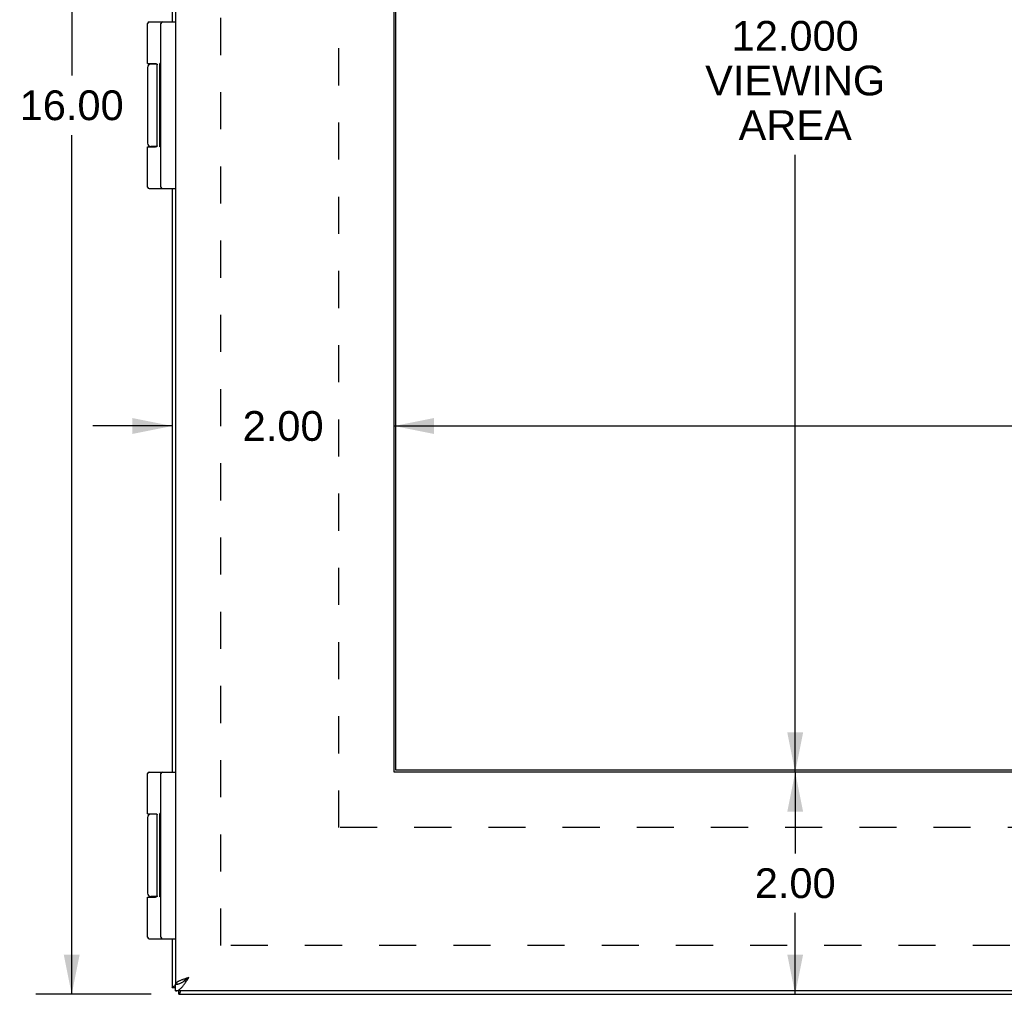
# Model space of a CAD drawing. Header units: inches. Extents: x 0 to 60.7, y 0 to 39.3.
# Tile 4 of 16: x 5.9 to 14.8, y 12.3 to 21.1. Entities that reach past the tile are written whole.
import ezdxf

# ---------------------------------------------------------------- set-up
doc = ezdxf.new("R2010")
doc.units = ezdxf.units.IN
doc.header["$LTSCALE"] = 3.339286
doc.header["$MEASUREMENT"] = 0
doc.linetypes.add('HIDDEN', pattern=[0.2, 0.1, -0.1])
doc.layers.get('0').update_dxf_attribs({"linetype": 'CONTINUOUS'})
for name, color, linetype in [('02___PRT_ALL_AXES', 7, 'CONTINUOUS'), ('DEFAULT_2', 8, 'HIDDEN'), ('DIMENSIONS', 7, 'CONTINUOUS')]:
    doc.layers.add(name, color=color, linetype=linetype)
doc.styles.get("Standard").update_dxf_attribs({"font": 'arial.ttf'})
doc.dimstyles.new('DIMSTYLE_1', dxfattribs={"dimtxt": 0.267857, "dimasz": 0.357143, "dimexe": 0.09, "dimexo": 0.07, "dimgap": 0.0375, "dimtad": 0, "dimtih": 1, "dimtoh": 1, "dimzin": 4, "dimdsep": 46, "dimtxsty": 'Standard', "dimblk": '_FILLED', "dimblk1": '_FILLED', "dimblk2": '_FILLED', "dimcen": 0.09, "dimazin": 1, "dimtfac": 1, "dimtofl": 0, "dimtmove": 0, "dimatfit": 3, "dimldrblk": '_FILLED', "dimfxl": 0, "dimtolj": 1, "dimtzin": 4, "dimarcsym": 0})
doc.dimstyles.new('DIMSTYLE_3', dxfattribs={"dimtxt": 0.267857, "dimasz": 0.357143, "dimexe": 0.09, "dimexo": 0.07, "dimgap": 0.0375, "dimtad": 0, "dimtih": 1, "dimtoh": 1, "dimdec": 3, "dimzin": 4, "dimdsep": 46, "dimtxsty": 'Standard', "dimblk": '_FILLED', "dimblk1": '_FILLED', "dimblk2": '_FILLED', "dimcen": 0.09, "dimadec": 3, "dimazin": 1, "dimtfac": 1, "dimtofl": 0, "dimtmove": 0, "dimatfit": 3, "dimldrblk": '_FILLED', "dimfxl": 0, "dimtolj": 1, "dimtzin": 4, "dimarcsym": 0})

# ---------------------------------------------------------------- blocks, each defined once
blk = doc.blocks.new('_FILLED')
at = {"color": 0, "linetype": 'ByBlock'}
blk.add_solid([(0, 0), (-1, 0.2), (-1, -0.2)], dxfattribs=at)
blk = doc.blocks.new('*D6')
at = {"layer": 'DIMENSIONS', "color": 2, "linetype": 'Continuous'}
for p, q in [((7.0875, 28.3081), (6.052, 28.3081)), ((6.3734, 28.3081), (6.3734, 20.576)), ((6.3734, 12.3081), (6.3734, 20.0403)), ((7.0875, 12.3081), (6.052, 12.3081))]:
    blk.add_line(p, q, dxfattribs=at)
at = {"layer": 'DIMENSIONS', "color": 2, "linetype": 'Continuous', "xscale": 0.3571428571, "yscale": 0.3571428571, "zscale": 0.3571428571}
for p, rotation in [((6.3734, 28.3081), 90), ((6.3734, 12.3081), 270)]:
    blk.add_blockref('_FILLED', p, dxfattribs=dict(at, rotation=rotation))
at = {"layer": 'DIMENSIONS', "color": 2, "linetype": 'Continuous', "insert": (6.3734, 20.4421), "char_height": 0.26786, "width": 0.936006, "attachment_point": 2, "line_spacing_factor": 0.9}
blk.add_mtext('16.00', dxfattribs=at)
blk = doc.blocks.new('*D7')
at = {"layer": 'DIMENSIONS', "color": 2, "linetype": 'Continuous'}
for p, q in [((12.8868, 26.3081), (12.8868, 21.2008)), ((12.8868, 14.3081), (12.8868, 19.8615))]:
    blk.add_line(p, q, dxfattribs=at)
at = {"layer": 'DIMENSIONS', "color": 2, "linetype": 'Continuous', "xscale": 0.3571428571, "yscale": 0.3571428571, "zscale": 0.3571428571}
for p, rotation in [((12.8868, 26.3081), 90), ((12.8868, 14.3081), 270)]:
    blk.add_blockref('_FILLED', p, dxfattribs=dict(at, rotation=rotation))
at = {"layer": 'DIMENSIONS', "color": 2, "linetype": 'Continuous', "insert": (12.8868, 21.0669), "char_height": 0.26786, "width": 1.618096, "attachment_point": 2, "line_spacing_factor": 0.9}
blk.add_mtext('12.000\\PVIEWING\\PAREA', dxfattribs=at)
blk = doc.blocks.new('*D8')
at = {"layer": 'DIMENSIONS', "color": 2, "linetype": 'Continuous'}
for p, q in [((9.2769, 17.4222), (14.9415, 17.4222)), ((24.6519, 17.4222), (18.9872, 17.4222))]:
    blk.add_line(p, q, dxfattribs=at)
at = {"layer": 'DIMENSIONS', "color": 2, "linetype": 'Continuous', "xscale": 0.3571428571, "yscale": 0.3571428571, "zscale": 0.3571428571, "rotation": 180}
blk.add_blockref('_FILLED', (9.2769, 17.4222), dxfattribs=at)
at = {"layer": 'DIMENSIONS', "color": 2, "linetype": 'Continuous', "xscale": 0.3571428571, "yscale": 0.3571428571, "zscale": 0.3571428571}
blk.add_blockref('_FILLED', (24.6519, 17.4222), dxfattribs=at)
at = {"layer": 'DIMENSIONS', "color": 2, "linetype": 'Continuous', "insert": (16.9644, 17.5561), "char_height": 0.267857, "width": 3.777881, "attachment_point": 2, "line_spacing_factor": 0.9}
blk.add_mtext('15.38 VIEWING AREA', dxfattribs=at)
blk = doc.blocks.new('*D18')
at = {"layer": 'DIMENSIONS', "color": 2, "linetype": 'Continuous'}
for p, q in [((7.2775, 17.4222), (6.5632, 17.4222)), ((9.2769, 17.4222), (9.9912, 17.4222))]:
    blk.add_line(p, q, dxfattribs=at)
at = {"layer": 'DIMENSIONS', "color": 2, "linetype": 'Continuous', "xscale": 0.3571428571, "yscale": 0.3571428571, "zscale": 0.3571428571}
blk.add_blockref('_FILLED', (7.2775, 17.4222), dxfattribs=at)
at = {"layer": 'DIMENSIONS', "color": 2, "linetype": 'Continuous', "xscale": 0.3571428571, "yscale": 0.3571428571, "zscale": 0.3571428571, "rotation": 180}
blk.add_blockref('_FILLED', (9.2769, 17.4222), dxfattribs=at)
at = {"layer": 'DIMENSIONS', "color": 2, "linetype": 'Continuous', "insert": (8.2772, 17.5561), "char_height": 0.26786, "width": 0.727894, "attachment_point": 2, "line_spacing_factor": 0.9}
blk.add_mtext('2.00', dxfattribs=at)
blk = doc.blocks.new('*D19')
at = {"layer": 'DIMENSIONS', "color": 2, "linetype": 'Continuous'}
for p, q in [((12.8868, 14.3081), (12.8868, 13.576)), ((12.8868, 12.3081), (12.8868, 13.0403))]:
    blk.add_line(p, q, dxfattribs=at)
at = {"layer": 'DIMENSIONS', "color": 2, "linetype": 'Continuous', "xscale": 0.3571428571, "yscale": 0.3571428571, "zscale": 0.3571428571}
for p, rotation in [((12.8868, 14.3081), 90), ((12.8868, 12.3081), 270)]:
    blk.add_blockref('_FILLED', p, dxfattribs=dict(at, rotation=rotation))
at = {"layer": 'DIMENSIONS', "color": 2, "linetype": 'Continuous', "insert": (12.8868, 13.4421), "char_height": 0.26786, "width": 0.727894, "attachment_point": 2, "line_spacing_factor": 0.9}
blk.add_mtext('2.00', dxfattribs=at)

msp = doc.modelspace()

# ---------------------------------------------------------------- linework, layer by layer
at = {"color": 3, "linetype": 'Continuous'}
for p, q in [((7.3069, 28.2131), (7.3069, 12.4031)), ((7.2775, 26.3081), (7.2775, 21.0581)), ((9.2769, 14.3081), (9.2769, 26.3081)), ((7.2775, 19.5581), (7.2775, 14.3081)), ((24.6519, 14.3081), (9.2769, 14.3081)), ((7.2775, 12.8081), (7.2775, 12.3681)), ((7.3079, 12.4031), (7.3069, 12.4031)), ((27.2469, 12.3381), (7.3069, 12.3381)), ((7.3322, 12.4014), (7.3339, 12.4031)), ((7.3375, 12.3081), (27.2175, 12.3081))]:
    msp.add_line(p, q, dxfattribs=at)
at = {"color": 7, "linetype": 'Continuous'}
for p, q in [((9.2925, 14.3237), (9.2925, 26.2925)), ((7.0701, 21.0581), (7.3069, 21.0581)), ((7.1769, 19.5711), (7.1769, 21.0451)), ((7.141, 20.6781), (7.0871, 20.6781)), ((7.1426, 19.9431), (7.1426, 20.6731)), ((7.0571, 19.9331), (7.127, 19.9331)), ((7.141, 19.9381), (7.0871, 19.9381)), ((7.0701, 19.5581), (7.3069, 19.5581)), ((7.0701, 14.3081), (7.3069, 14.3081)), ((7.1769, 12.8211), (7.1769, 14.2951)), ((24.6362, 14.3237), (9.2925, 14.3237)), ((7.141, 13.9281), (7.0871, 13.9281)), ((7.1426, 13.1931), (7.1426, 13.9231)), ((7.0571, 13.1831), (7.127, 13.1831)), ((7.141, 13.1881), (7.0871, 13.1881)), ((7.0701, 12.8081), (7.3069, 12.8081)), ((7.2775, 12.3681), (7.3069, 12.3681)), ((7.3069, 12.3381), (7.3069, 12.3981)), ((7.3079, 12.4031), (7.3383, 12.4031)), ((7.3375, 12.3081), (7.3375, 12.3381))]:
    msp.add_line(p, q, dxfattribs=at)
for points in [[(7.0571, 20.6831), (7.127, 20.6831), (7.1276, 20.6831), (7.1281, 20.6831), (7.1287, 20.6831), (7.1293, 20.6831), (7.1298, 20.683), (7.1304, 20.683), (7.1309, 20.6829), (7.1313, 20.6829), (7.1318, 20.6828), (7.1322, 20.6828), (7.1327, 20.6827), (7.1331, 20.6826), (7.1334, 20.6825), (7.1338, 20.6825), (7.1342, 20.6824), (7.1345, 20.6823), (7.1348, 20.6822), (7.1351, 20.6821), (7.1354, 20.682), (7.1357, 20.6819), (7.136, 20.6818), (7.1363, 20.6817), (7.1365, 20.6816), (7.1368, 20.6815), (7.137, 20.6814), (7.1372, 20.6813), (7.1375, 20.6812), (7.1377, 20.6811), (7.1379, 20.681), (7.1381, 20.6809), (7.1383, 20.6807), (7.1384, 20.6806), (7.1386, 20.6805), (7.1388, 20.6804), (7.139, 20.6803), (7.1391, 20.6801), (7.1393, 20.68), (7.1394, 20.6799), (7.1396, 20.6798), (7.1397, 20.6797), (7.1398, 20.6795), (7.14, 20.6794), (7.1401, 20.6793), (7.1402, 20.6792), (7.1403, 20.679), (7.1404, 20.6789), (7.1405, 20.6788), (7.1406, 20.6787), (7.1407, 20.6785), (7.1408, 20.6784), (7.1409, 20.6783), (7.141, 20.6782), (7.1411, 20.6781), (7.1412, 20.6779), (7.1412, 20.6778), (7.1413, 20.6777), (7.1414, 20.6776), (7.1415, 20.6775), (7.1415, 20.6773), (7.1416, 20.6772), (7.1417, 20.6771), (7.1417, 20.677), (7.1418, 20.6769), (7.1418, 20.6768), (7.1419, 20.6766), (7.1419, 20.6765), (7.142, 20.6764), (7.142, 20.6763), (7.1421, 20.6762), (7.1421, 20.6761), (7.1421, 20.676), (7.1422, 20.6758), (7.1422, 20.6757), (7.1422, 20.6756), (7.1423, 20.6755), (7.1423, 20.6754), (7.1423, 20.6753), (7.1424, 20.6752), (7.1424, 20.6751), (7.1424, 20.675), (7.1424, 20.6748), (7.1425, 20.6747), (7.1425, 20.6746), (7.1425, 20.6745), (7.1425, 20.6744), (7.1425, 20.6743), (7.1425, 20.6742), (7.1425, 20.6741), (7.1426, 20.674), (7.1426, 20.6739), (7.1426, 20.6738), (7.1426, 20.6737), (7.1426, 20.6735), (7.1426, 20.6734), (7.1426, 20.6733), (7.1426, 20.6732), (7.1426, 20.6731)], [(7.1426, 19.9431), (7.1426, 19.943), (7.1426, 19.9429), (7.1426, 19.9428), (7.1426, 19.9427), (7.1426, 19.9426), (7.1426, 19.9425), (7.1426, 19.9424), (7.1426, 19.9423), (7.1425, 19.9422), (7.1425, 19.9421), (7.1425, 19.9419), (7.1425, 19.9418), (7.1425, 19.9417), (7.1425, 19.9416), (7.1425, 19.9415), (7.1424, 19.9414), (7.1424, 19.9413), (7.1424, 19.9412), (7.1424, 19.9411), (7.1423, 19.941), (7.1423, 19.9409), (7.1423, 19.9407), (7.1422, 19.9406), (7.1422, 19.9405), (7.1422, 19.9404), (7.1421, 19.9403), (7.1421, 19.9402), (7.1421, 19.9401), (7.142, 19.94), (7.142, 19.9398), (7.1419, 19.9397), (7.1419, 19.9396), (7.1418, 19.9395), (7.1418, 19.9394), (7.1417, 19.9393), (7.1417, 19.9391), (7.1416, 19.939), (7.1415, 19.9389), (7.1415, 19.9388), (7.1414, 19.9387), (7.1413, 19.9385), (7.1412, 19.9384), (7.1412, 19.9383), (7.1411, 19.9382), (7.141, 19.9381), (7.1409, 19.9379), (7.1408, 19.9378), (7.1407, 19.9377), (7.1406, 19.9376), (7.1405, 19.9375), (7.1404, 19.9373), (7.1403, 19.9372), (7.1402, 19.9371), (7.1401, 19.937), (7.14, 19.9368), (7.1398, 19.9367), (7.1397, 19.9366), (7.1396, 19.9365), (7.1394, 19.9363), (7.1393, 19.9362), (7.1391, 19.9361), (7.139, 19.936), (7.1388, 19.9359), (7.1386, 19.9357), (7.1384, 19.9356), (7.1383, 19.9355), (7.1381, 19.9354), (7.1379, 19.9353), (7.1377, 19.9352), (7.1375, 19.9351), (7.1372, 19.9349), (7.137, 19.9348), (7.1368, 19.9347), (7.1365, 19.9346), (7.1363, 19.9345), (7.136, 19.9344), (7.1357, 19.9343), (7.1354, 19.9342), (7.1351, 19.9341), (7.1348, 19.934), (7.1345, 19.9339), (7.1342, 19.9339), (7.1338, 19.9338), (7.1334, 19.9337), (7.1331, 19.9336), (7.1327, 19.9336), (7.1322, 19.9335), (7.1318, 19.9334), (7.1313, 19.9334), (7.1309, 19.9333), (7.1304, 19.9333), (7.1298, 19.9332), (7.1293, 19.9332), (7.1287, 19.9332), (7.1281, 19.9331), (7.1276, 19.9331), (7.127, 19.9331)], [(7.0571, 13.9331), (7.127, 13.9331), (7.1276, 13.9331), (7.1281, 13.9331), (7.1287, 13.9331), (7.1293, 13.9331), (7.1298, 13.933), (7.1304, 13.933), (7.1309, 13.9329), (7.1313, 13.9329), (7.1318, 13.9328), (7.1322, 13.9328), (7.1327, 13.9327), (7.1331, 13.9326), (7.1334, 13.9325), (7.1338, 13.9325), (7.1342, 13.9324), (7.1345, 13.9323), (7.1348, 13.9322), (7.1351, 13.9321), (7.1354, 13.932), (7.1357, 13.9319), (7.136, 13.9318), (7.1363, 13.9317), (7.1365, 13.9316), (7.1368, 13.9315), (7.137, 13.9314), (7.1372, 13.9313), (7.1375, 13.9312), (7.1377, 13.9311), (7.1379, 13.931), (7.1381, 13.9309), (7.1383, 13.9307), (7.1384, 13.9306), (7.1386, 13.9305), (7.1388, 13.9304), (7.139, 13.9303), (7.1391, 13.9301), (7.1393, 13.93), (7.1394, 13.9299), (7.1396, 13.9298), (7.1397, 13.9297), (7.1398, 13.9295), (7.14, 13.9294), (7.1401, 13.9293), (7.1402, 13.9292), (7.1403, 13.929), (7.1404, 13.9289), (7.1405, 13.9288), (7.1406, 13.9287), (7.1407, 13.9285), (7.1408, 13.9284), (7.1409, 13.9283), (7.141, 13.9282), (7.1411, 13.9281), (7.1412, 13.9279), (7.1412, 13.9278), (7.1413, 13.9277), (7.1414, 13.9276), (7.1415, 13.9275), (7.1415, 13.9273), (7.1416, 13.9272), (7.1417, 13.9271), (7.1417, 13.927), (7.1418, 13.9269), (7.1418, 13.9268), (7.1419, 13.9266), (7.1419, 13.9265), (7.142, 13.9264), (7.142, 13.9263), (7.1421, 13.9262), (7.1421, 13.9261), (7.1421, 13.926), (7.1422, 13.9258), (7.1422, 13.9257), (7.1422, 13.9256), (7.1423, 13.9255), (7.1423, 13.9254), (7.1423, 13.9253), (7.1424, 13.9252), (7.1424, 13.9251), (7.1424, 13.925), (7.1424, 13.9248), (7.1425, 13.9247), (7.1425, 13.9246), (7.1425, 13.9245), (7.1425, 13.9244), (7.1425, 13.9243), (7.1425, 13.9242), (7.1425, 13.9241), (7.1426, 13.924), (7.1426, 13.9239), (7.1426, 13.9238), (7.1426, 13.9237), (7.1426, 13.9235), (7.1426, 13.9234), (7.1426, 13.9233), (7.1426, 13.9232), (7.1426, 13.9231)], [(7.1426, 13.1931), (7.1426, 13.193), (7.1426, 13.1929), (7.1426, 13.1928), (7.1426, 13.1927), (7.1426, 13.1926), (7.1426, 13.1925), (7.1426, 13.1924), (7.1426, 13.1923), (7.1425, 13.1922), (7.1425, 13.1921), (7.1425, 13.1919), (7.1425, 13.1918), (7.1425, 13.1917), (7.1425, 13.1916), (7.1425, 13.1915), (7.1424, 13.1914), (7.1424, 13.1913), (7.1424, 13.1912), (7.1424, 13.1911), (7.1423, 13.191), (7.1423, 13.1909), (7.1423, 13.1907), (7.1422, 13.1906), (7.1422, 13.1905), (7.1422, 13.1904), (7.1421, 13.1903), (7.1421, 13.1902), (7.1421, 13.1901), (7.142, 13.19), (7.142, 13.1898), (7.1419, 13.1897), (7.1419, 13.1896), (7.1418, 13.1895), (7.1418, 13.1894), (7.1417, 13.1893), (7.1417, 13.1891), (7.1416, 13.189), (7.1415, 13.1889), (7.1415, 13.1888), (7.1414, 13.1887), (7.1413, 13.1885), (7.1412, 13.1884), (7.1412, 13.1883), (7.1411, 13.1882), (7.141, 13.1881), (7.1409, 13.1879), (7.1408, 13.1878), (7.1407, 13.1877), (7.1406, 13.1876), (7.1405, 13.1875), (7.1404, 13.1873), (7.1403, 13.1872), (7.1402, 13.1871), (7.1401, 13.187), (7.14, 13.1868), (7.1398, 13.1867), (7.1397, 13.1866), (7.1396, 13.1865), (7.1394, 13.1863), (7.1393, 13.1862), (7.1391, 13.1861), (7.139, 13.186), (7.1388, 13.1859), (7.1386, 13.1857), (7.1384, 13.1856), (7.1383, 13.1855), (7.1381, 13.1854), (7.1379, 13.1853), (7.1377, 13.1852), (7.1375, 13.1851), (7.1372, 13.1849), (7.137, 13.1848), (7.1368, 13.1847), (7.1365, 13.1846), (7.1363, 13.1845), (7.136, 13.1844), (7.1357, 13.1843), (7.1354, 13.1842), (7.1351, 13.1841), (7.1348, 13.184), (7.1345, 13.1839), (7.1342, 13.1839), (7.1338, 13.1838), (7.1334, 13.1837), (7.1331, 13.1836), (7.1327, 13.1836), (7.1322, 13.1835), (7.1318, 13.1834), (7.1313, 13.1834), (7.1309, 13.1833), (7.1304, 13.1833), (7.1298, 13.1832), (7.1293, 13.1832), (7.1287, 13.1832), (7.1281, 13.1831), (7.1276, 13.1831), (7.127, 13.1831)], [(7.3346, 12.402), (7.3392, 12.4034), (7.3439, 12.405), (7.3485, 12.4068), (7.3531, 12.4087), (7.3577, 12.4109), (7.3623, 12.4132), (7.3669, 12.4157)], [(7.3669, 12.4157), (7.3715, 12.4183), (7.3761, 12.4211)], [(7.3761, 12.4211), (7.3807, 12.424), (7.3854, 12.4271), (7.39, 12.4302), (7.3946, 12.4335), (7.3992, 12.4368), (7.4038, 12.4403), (7.4085, 12.4438), (7.4131, 12.4473), (7.4177, 12.4509), (7.4223, 12.4545), (7.4269, 12.4581)], [(7.4269, 12.4581), (7.423, 12.4556), (7.4191, 12.4531), (7.4152, 12.4506), (7.4114, 12.4481), (7.4076, 12.4456), (7.404, 12.4431), (7.4004, 12.4406), (7.3969, 12.4381), (7.3936, 12.4356), (7.3904, 12.4331), (7.3874, 12.4306), (7.3845, 12.4281), (7.3818, 12.4256), (7.3793, 12.4231)], [(7.3069, 12.3981), (7.3115, 12.3982), (7.3162, 12.3986), (7.3208, 12.3991), (7.3254, 12.3999), (7.33, 12.4008), (7.3346, 12.402)]]:
    msp.add_lwpolyline(points, dxfattribs=at)
at = {"color": 3, "linetype": 'Continuous'}
for points in [[(7.3069, 12.3381), (7.3115, 12.3383), (7.3162, 12.339), (7.3208, 12.3401), (7.3254, 12.3416), (7.33, 12.3436), (7.3346, 12.3459), (7.3392, 12.3487), (7.3439, 12.3519), (7.3485, 12.3554), (7.3531, 12.3594), (7.3577, 12.3636), (7.3623, 12.3683), (7.3669, 12.3732), (7.3715, 12.3785), (7.3761, 12.3841), (7.3807, 12.3899), (7.3854, 12.396), (7.39, 12.4023), (7.3946, 12.4089), (7.3992, 12.4156), (7.4038, 12.4224), (7.4085, 12.4294), (7.4131, 12.4365), (7.4177, 12.4436), (7.4223, 12.4509), (7.4269, 12.4581)], [(7.4269, 12.4581), (7.4203, 12.456), (7.4137, 12.4539), (7.4071, 12.4518), (7.4006, 12.4497), (7.3941, 12.4475), (7.3878, 12.4454), (7.3816, 12.4433), (7.3755, 12.4412), (7.3696, 12.4391), (7.3638, 12.437), (7.3583, 12.4349), (7.3529, 12.4327), (7.3478, 12.4306), (7.3429, 12.4285), (7.3383, 12.4264), (7.334, 12.4243), (7.3299, 12.4222), (7.3261, 12.42), (7.3227, 12.4179), (7.3196, 12.4158), (7.3168, 12.4137), (7.3143, 12.4116), (7.3122, 12.4095), (7.3104, 12.4074), (7.309, 12.4052), (7.3079, 12.4031)], [(7.2775, 12.3681), (7.2777, 12.3697), (7.2784, 12.3712), (7.2796, 12.3727), (7.2812, 12.3742), (7.2832, 12.3758), (7.2858, 12.3773), (7.2887, 12.3788), (7.2921, 12.3804), (7.2959, 12.3819), (7.3, 12.3834), (7.3046, 12.385), (7.3069, 12.3857)], [(7.3375, 12.3081), (7.339, 12.3084), (7.3405, 12.3091), (7.3421, 12.3102), (7.3436, 12.3118), (7.3451, 12.3139), (7.3467, 12.3164), (7.3482, 12.3194), (7.3497, 12.3227), (7.3512, 12.3265), (7.3528, 12.3307), (7.3543, 12.3352), (7.3552, 12.3381)]]:
    msp.add_lwpolyline(points, dxfattribs=at)
at = {"color": 7, "linetype": 'Continuous'}
for centre, radius, start, end in [((7.0701, 21.0451), 0.013, 90, 180), ((7.1899, 21.0451), 0.013, 90, 180), ((7.0871, 20.6481), 0.03, 90, 180), ((7.0871, 19.9681), 0.03, 180, 270), ((7.0701, 19.5711), 0.013, 180, 270), ((7.1899, 19.5711), 0.013, 180, 270), ((7.0701, 14.2951), 0.013, 90, 180), ((7.1899, 14.2951), 0.013, 90, 180), ((7.0871, 13.8981), 0.03, 90, 180), ((7.0871, 13.2181), 0.03, 180, 270), ((7.0701, 12.8211), 0.013, 180, 270), ((7.1899, 12.8211), 0.013, 180, 270)]:
    msp.add_arc(centre, radius, start, end, dxfattribs=at)
at = {"layer": '02___PRT_ALL_AXES', "color": 7, "linetype": 'Continuous'}
for p, q in [((7.0571, 20.6831), (7.0571, 21.0451)), ((7.1366, 20.6816), (7.1366, 20.6781)), ((7.1669, 19.9349), (7.1669, 20.6841)), ((7.1769, 20.6841), (7.1669, 20.6841)), ((7.1769, 20.6787), (7.1669, 20.6787)), ((7.0571, 20.6481), (7.0571, 19.9681)), ((7.1769, 20.5808), (7.1669, 20.5808)), ((7.1769, 20.4327), (7.1669, 20.4327)), ((7.1769, 20.1977), (7.1669, 20.1977)), ((7.1769, 20.1832), (7.1669, 20.1832)), ((7.0571, 19.5711), (7.0571, 19.9331)), ((7.1366, 19.9381), (7.1366, 19.9347)), ((7.1769, 19.9349), (7.1669, 19.9349)), ((7.0571, 13.9331), (7.0571, 14.2951)), ((7.1366, 13.9316), (7.1366, 13.9281)), ((7.1669, 13.1849), (7.1669, 13.9341)), ((7.1769, 13.9341), (7.1669, 13.9341)), ((7.1769, 13.9287), (7.1669, 13.9287)), ((7.0571, 13.8981), (7.0571, 13.2181)), ((7.1769, 13.8308), (7.1669, 13.8308)), ((7.1769, 13.6827), (7.1669, 13.6827)), ((7.1769, 13.4477), (7.1669, 13.4477)), ((7.1769, 13.4332), (7.1669, 13.4332)), ((7.0571, 12.8211), (7.0571, 13.1831)), ((7.1366, 13.1881), (7.1366, 13.1847)), ((7.1769, 13.1849), (7.1669, 13.1849))]:
    msp.add_line(p, q, dxfattribs=at)
at = {"layer": 'DEFAULT_2', "color": 8, "linetype": 'HIDDEN'}
for p, q in [((7.7151, 12.7458), (7.7151, 27.8705)), ((8.7769, 13.8081), (8.7769, 26.8081)), ((25.1519, 13.8081), (8.7769, 13.8081)), ((26.8398, 12.7458), (7.7151, 12.7458))]:
    msp.add_line(p, q, dxfattribs=at)

# ---------------------------------------------------------------- dimensions: what is measured, and where the dimension line sits
at = {"layer": 'DIMENSIONS', "color": 2, "linetype": 'Continuous'}
for base, p1, p2, picture, middle in [((6.3734, 28.3081), (7.1575, 12.3081), (7.1575, 28.3081), '*D6', (6.3848, 20.3066)), ((12.8868, 14.3081), (7.3375, 12.3081), (9.2769, 14.3081), '*D19', (12.8835, 13.3066))]:
    dim = msp.add_linear_dim(base=base, p1=p1, p2=p2, angle=90, dimstyle='DIMSTYLE_1', dxfattribs=at)
    dim.commit()
    dim.dimension.update_dxf_attribs({"geometry": picture, "text_midpoint": middle, "dimtype": 160})
for base, p1, p2, angle, text, dimstyle, picture, middle in [((12.8868, 14.3081), (9.2769, 26.3081), (9.2769, 14.3081), 270, '<>\\PVIEWING\\PAREA', 'DIMSTYLE_3', '*D7', (12.8868, 20.5312)), ((9.2768731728, 17.4222026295), (24.6518731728, 14.308123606), (9.2768731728, 14.308123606), 180, '<> VIEWING AREA', 'DIMSTYLE_1', '*D8', (16.9643731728, 17.4222026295))]:
    dim = msp.add_linear_dim(base=base, p1=p1, p2=p2, angle=angle, text=text, dimstyle=dimstyle, dxfattribs=at)
    dim.commit()
    dim.dimension.update_dxf_attribs({"geometry": picture, "text_midpoint": middle, "dimtype": 160})
dim = msp.add_linear_dim(base=(9.2769, 17.4222), p1=(7.2775, 12.3681), p2=(9.2769, 14.3081), dimstyle='DIMSTYLE_1', dxfattribs=at)
dim.commit()
dim.dimension.update_dxf_attribs({"geometry": '*D18', "text_midpoint": (8.2738, 17.4207), "dimtype": 160})

doc.saveas('drawing.dxf')
